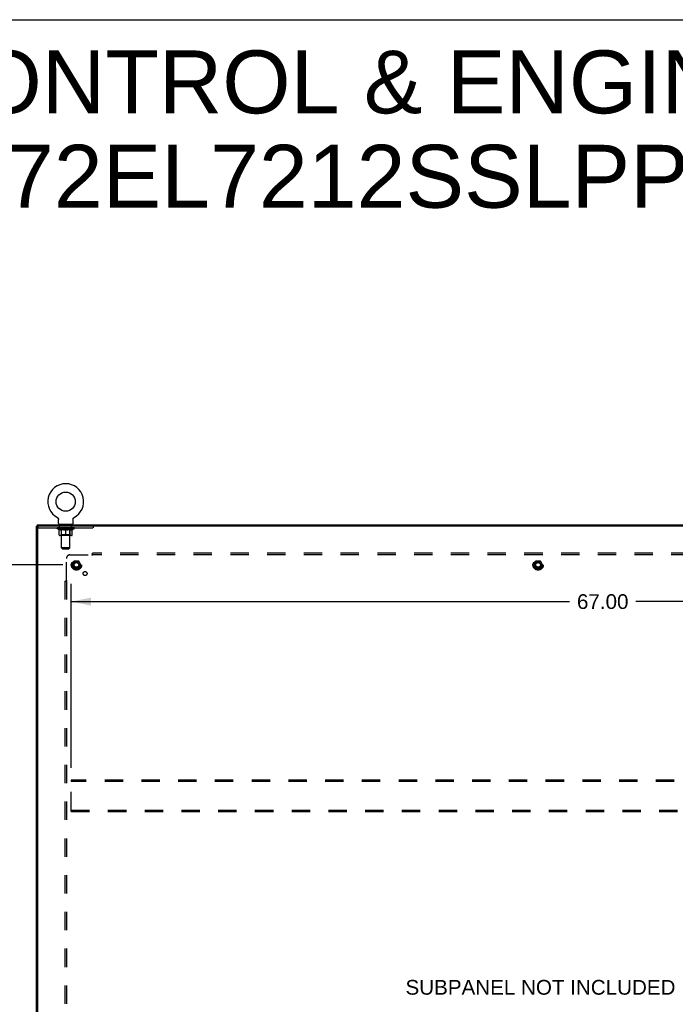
# Model space of a CAD drawing. Header units: inches. Extents: x 0 to 240, y 0 to 155.
# Tile 18 of 19: x 163 to 210, y 84 to 155. Entities that reach past the tile are written whole.
import ezdxf

# ---------------------------------------------------------------- set-up
doc = ezdxf.new("R2010")
doc.units = ezdxf.units.IN
doc.header["$LTSCALE"] = 13.183297
doc.header["$MEASUREMENT"] = 0
doc.linetypes.add('HIDDEN', pattern=[0.2, 0.1, -0.1])
doc.layers.get('0').update_dxf_attribs({"linetype": 'CONTINUOUS'})
for name, color, linetype in [('02___PRT_ALL_AXES', 7, 'CONTINUOUS'), ('DEFAULT_2', 8, 'HIDDEN'), ('DIMENSIONS', 7, 'CONTINUOUS')]:
    doc.layers.add(name, color=color, linetype=linetype)
doc.styles.get("Standard").update_dxf_attribs({"font": 'arial.ttf'})
doc.dimstyles.new('DIMSTYLE_1', dxfattribs={"dimtxt": 1.057484, "dimasz": 1.409978, "dimexe": 0.09, "dimexo": 0.07, "dimgap": 0.0375, "dimtad": 0, "dimtih": 1, "dimtoh": 1, "dimzin": 4, "dimdsep": 46, "dimtxsty": 'Standard', "dimblk": '_FILLED', "dimblk1": '_FILLED', "dimblk2": '_FILLED', "dimcen": 0.09, "dimazin": 1, "dimtfac": 1, "dimtdec": 3, "dimtofl": 0, "dimtmove": 0, "dimatfit": 3, "dimldrblk": '_FILLED', "dimfxl": 1, "dimtolj": 1, "dimtzin": 4, "dimarcsym": 0})

# ---------------------------------------------------------------- blocks, each defined once
blk = doc.blocks.new('_FILLED')
at = {"color": 0, "linetype": 'ByBlock'}
blk.add_solid([(0, 0), (-1, 0.2), (-1, -0.2)], dxfattribs=at)
blk = doc.blocks.new('*D2')
at = {"layer": 'DIMENSIONS', "color": 2, "linetype": 'Continuous'}
for p, q in [((165.934, 115.996), (156.907, 115.996)), ((158.176, 115.996), (158.176, 83.928)), ((158.176, 49.746), (158.176, 81.813)), ((165.934, 49.746), (156.907, 49.746))]:
    blk.add_line(p, q, dxfattribs=at)
at = {"layer": 'DIMENSIONS', "color": 2, "linetype": 'Continuous', "xscale": 1.409978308, "yscale": 1.409978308, "zscale": 1.409978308}
for p, rotation in [((158.176, 115.996), 90), ((158.176, 49.746), 270)]:
    blk.add_blockref('_FILLED', p, dxfattribs=dict(at, rotation=rotation))
at = {"layer": 'DIMENSIONS', "color": 2, "linetype": 'Continuous', "insert": (158.176, 83.4), "char_height": 1.0575, "width": 3.6953, "attachment_point": 2, "line_spacing_factor": 0.9}
blk.add_mtext('66.25', dxfattribs=at)
blk = doc.blocks.new('*D5')
at = {"layer": 'DIMENSIONS', "color": 2, "linetype": 'Continuous'}
for p, q in [((166.546, 101.441), (166.546, 114.633)), ((233.546, 101.441), (233.546, 114.633)), ((166.546, 113.364), (202.305, 113.364)), ((233.546, 113.364), (207.058, 113.364))]:
    blk.add_line(p, q, dxfattribs=at)
at = {"layer": 'DIMENSIONS', "color": 2, "linetype": 'Continuous', "xscale": 1.409978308, "yscale": 1.409978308, "zscale": 1.409978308, "rotation": 180}
blk.add_blockref('_FILLED', (166.546, 113.364), dxfattribs=at)
at = {"layer": 'DIMENSIONS', "color": 2, "linetype": 'Continuous', "xscale": 1.409978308, "yscale": 1.409978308, "zscale": 1.409978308}
blk.add_blockref('_FILLED', (233.546, 113.364), dxfattribs=at)
at = {"layer": 'DIMENSIONS', "color": 2, "linetype": 'Continuous', "insert": (204.682, 113.893), "char_height": 1.0575, "width": 3.6953, "attachment_point": 2, "line_spacing_factor": 0.9}
blk.add_mtext('67.00', dxfattribs=at)

msp = doc.modelspace()

# ---------------------------------------------------------------- linework, layer by layer
at = {"color": 7, "linetype": 'Continuous'}
for p, q in [((0, 155.098), (239.696, 155.098)), ((165.55, 119.39), (165.55, 119.389)), ((165.55, 119.39), (165.555, 119.387)), ((165.551, 119.389), (165.553, 119.388)), ((165.555, 119.387), (165.559, 119.384)), ((165.559, 119.384), (165.564, 119.381)), ((165.563, 119.382), (165.568, 119.378)), ((165.568, 119.379), (165.572, 119.375)), ((165.572, 119.375), (165.576, 119.372)), ((165.576, 119.372), (165.58, 119.369)), ((165.58, 119.369), (165.584, 119.365)), ((165.584, 119.365), (165.587, 119.361)), ((165.587, 119.361), (165.591, 119.357)), ((165.591, 119.357), (165.594, 119.353)), ((165.594, 119.353), (165.598, 119.349)), ((165.597, 119.349), (165.601, 119.345)), ((165.601, 119.345), (165.604, 119.341)), ((165.604, 119.341), (165.606, 119.336)), ((166.693, 119.336), (166.696, 119.341)), ((166.696, 119.341), (166.699, 119.345)), ((166.699, 119.345), (166.702, 119.349)), ((166.702, 119.349), (166.705, 119.353)), ((166.705, 119.353), (166.709, 119.357)), ((166.709, 119.357), (166.712, 119.361)), ((166.712, 119.361), (166.716, 119.365)), ((166.716, 119.365), (166.72, 119.369)), ((166.72, 119.369), (166.724, 119.372)), ((166.724, 119.372), (166.728, 119.375)), ((166.728, 119.375), (166.732, 119.379)), ((166.732, 119.378), (166.736, 119.382)), ((166.736, 119.381), (166.741, 119.384)), ((166.741, 119.384), (166.745, 119.387)), ((166.741, 119.384), (166.742, 119.385)), ((166.745, 119.387), (166.75, 119.39)), ((166.746, 119.388), (166.748, 119.389)), ((166.75, 119.389), (166.75, 119.39)), ((164.098, 118.767), (164.046, 118.767)), ((164.098, 118.871), (164.098, 118.767)), ((164.098, 118.871), (235.994, 118.871)), ((164.15, 118.767), (164.15, 118.72)), ((165.606, 119.336), (165.609, 119.332)), ((165.609, 119.332), (165.611, 119.327)), ((165.611, 119.327), (165.614, 119.322)), ((165.614, 119.322), (165.616, 119.318)), ((165.616, 119.318), (165.618, 119.313)), ((165.618, 119.313), (165.619, 119.308)), ((165.619, 119.308), (165.621, 119.303)), ((165.621, 119.303), (165.622, 119.298)), ((165.624, 119.293), (165.625, 119.288)), ((165.625, 119.288), (165.625, 119.282)), ((165.627, 118.97), (165.627, 119.262)), ((165.65, 118.901), (165.65, 118.871)), ((166.65, 118.901), (165.65, 118.901)), ((166.65, 118.901), (166.65, 118.871)), ((166.673, 119.272), (166.674, 119.277)), ((166.673, 119.267), (166.673, 119.272)), ((166.673, 119.267), (166.673, 119.272)), ((166.673, 119.262), (166.673, 119.267)), ((166.673, 118.97), (166.673, 119.262)), ((166.674, 119.282), (166.675, 119.288)), ((166.674, 119.277), (166.674, 119.282)), ((166.675, 119.288), (166.676, 119.293)), ((166.676, 119.293), (166.677, 119.298)), ((166.677, 119.298), (166.679, 119.303)), ((166.679, 119.303), (166.68, 119.308)), ((166.68, 119.308), (166.682, 119.313)), ((166.682, 119.313), (166.684, 119.318)), ((166.684, 119.318), (166.686, 119.322)), ((166.686, 119.322), (166.688, 119.327)), ((166.688, 119.327), (166.691, 119.332)), ((166.691, 119.332), (166.693, 119.336))]:
    msp.add_line(p, q, dxfattribs=at)
at = {"color": 3, "linetype": 'Continuous'}
for p, q in [((164.046, 46.975), (164.046, 118.767)), ((235.994, 118.767), (164.098, 118.767)), ((164.15, 47.035), (164.15, 118.707))]:
    msp.add_line(p, q, dxfattribs=at)
at = {"color": 7, "linetype": 'Continuous'}
for points in [[(165.622, 119.298), (165.624, 119.293), (165.625, 119.288)], [(165.625, 119.282), (165.626, 119.277), (165.627, 119.272)], [(165.626, 119.277), (165.627, 119.272), (165.627, 119.267), (165.627, 119.262)]]:
    msp.add_lwpolyline(points, dxfattribs=at)
msp.add_circle((166.15, 120.529), 0.688, dxfattribs=at)
for centre, radius, start, end in [((166.15, 120.529), 1.288, 297.70046, 242.29955), ((165.696, 118.97), 0.069, 180, 270), ((166.604, 118.97), 0.069, 270, 360)]:
    msp.add_arc(centre, radius, start, end, dxfattribs=at)
at = {"color": 3, "linetype": 'Continuous'}
msp.add_arc((164.21, 118.707), 0.06, 90, 180, dxfattribs=at)
at = {"layer": '02___PRT_ALL_AXES', "color": 8, "linetype": 'HIDDEN'}
for p, q in [((165.712, 118.663), (165.712, 118.767)), ((166.587, 118.767), (165.712, 118.767)), ((166.587, 118.663), (165.712, 118.663)), ((166.587, 118.663), (166.587, 118.767))]:
    msp.add_line(p, q, dxfattribs=at)
for centre, radius in [((166.921, 115.996), 0.372), ((166.921, 115.996), 0.356), ((166.921, 115.996), 0.25), ((166.921, 115.996), 0.183), ((200.046, 115.996), 0.372), ((200.046, 115.996), 0.356), ((200.046, 115.996), 0.25), ((200.046, 115.996), 0.183), ((167.54, 115.377), 0.141)]:
    msp.add_circle(centre, radius, dxfattribs=at)
at = {"layer": 'DEFAULT_2', "color": 8, "linetype": 'HIDDEN'}
for p, q in [((165.558, 119.385), (165.559, 119.384)), ((164.15, 118.707), (164.15, 118.72)), ((164.15, 118.663), (168.15, 118.663)), ((165.517, 118.614), (165.517, 118.661)), ((165.526, 118.654), (165.526, 118.661)), ((165.535, 118.651), (165.535, 118.654)), ((165.535, 118.651), (166.765, 118.651)), ((165.544, 118.651), (165.544, 118.654)), ((165.545, 118.651), (165.545, 118.654)), ((165.555, 118.654), (165.555, 118.661)), ((165.571, 118.651), (165.571, 118.654)), ((165.573, 118.651), (165.573, 118.654)), ((165.601, 118.654), (165.601, 118.661)), ((165.616, 118.651), (165.616, 118.654)), ((165.619, 118.651), (165.619, 118.654)), ((165.823, 118.654), (165.622, 118.654)), ((165.665, 118.654), (165.665, 118.661)), ((165.666, 118.651), (165.666, 118.654)), ((165.667, 118.651), (165.667, 118.654)), ((165.67, 118.651), (165.67, 118.654)), ((165.677, 118.651), (165.677, 118.654)), ((165.677, 118.651), (165.677, 118.654)), ((165.68, 118.651), (165.68, 118.654)), ((165.684, 118.651), (165.684, 118.655)), ((165.688, 118.651), (165.688, 118.654)), ((165.702, 118.651), (165.702, 118.654)), ((165.72, 118.651), (165.72, 118.654)), ((165.721, 118.651), (165.721, 118.657)), ((165.741, 118.651), (165.741, 118.654)), ((165.741, 118.651), (165.741, 118.654)), ((165.743, 118.654), (165.743, 118.661)), ((165.752, 118.651), (165.752, 118.654)), ((165.757, 118.651), (165.757, 118.654)), ((165.766, 118.651), (165.766, 118.654)), ((165.777, 118.651), (165.777, 118.658)), ((165.793, 118.651), (165.793, 118.654)), ((165.796, 118.651), (165.796, 118.654)), ((165.823, 118.651), (165.823, 118.654)), ((165.89, 118.654), (165.828, 118.654)), ((165.833, 118.654), (165.833, 118.661)), ((165.837, 118.901), (165.837, 118.871)), ((165.84, 118.651), (165.84, 118.654)), ((165.845, 118.651), (165.845, 118.654)), ((165.85, 117.22), (165.85, 118.866)), ((165.851, 118.651), (165.851, 118.659)), ((165.855, 118.651), (165.855, 118.654)), ((165.866, 118.651), (165.866, 118.654)), ((165.89, 118.651), (165.89, 118.654)), ((165.965, 118.654), (165.906, 118.654)), ((165.926, 118.651), (165.926, 118.654)), ((165.933, 118.654), (165.933, 118.661)), ((165.937, 118.651), (165.937, 118.654)), ((165.939, 118.651), (165.939, 118.66)), ((165.942, 118.651), (165.942, 118.654)), ((165.949, 118.651), (165.949, 118.654)), ((165.965, 118.651), (165.965, 118.654)), ((166.045, 118.654), (165.991, 118.654)), ((166.004, 118.651), (166.004, 118.654)), ((166.035, 118.654), (166.15, 118.661)), ((166.04, 118.654), (166.04, 118.661)), ((166.04, 118.654), (166.04, 118.661)), ((166.04, 118.661), (166.04, 118.661)), ((166.04, 118.651), (166.04, 118.654)), ((166.044, 118.651), (166.044, 118.654)), ((166.045, 118.651), (166.045, 118.654)), ((166.046, 118.651), (166.046, 118.654)), ((166.129, 118.654), (166.081, 118.654)), ((166.086, 118.651), (166.086, 118.654)), ((166.129, 118.651), (166.129, 118.654)), ((166.147, 118.654), (166.147, 118.654)), ((166.147, 118.651), (166.147, 118.654)), ((166.147, 118.651), (166.147, 118.654)), ((166.15, 118.654), (166.15, 118.661)), ((166.152, 118.651), (166.152, 118.654)), ((166.152, 118.654), (166.153, 118.654)), ((166.153, 118.651), (166.153, 118.654)), ((166.154, 118.654), (166.219, 118.654)), ((166.171, 118.651), (166.171, 118.654)), ((166.187, 118.654), (166.187, 118.659)), ((166.187, 118.659), (166.264, 118.654)), ((166.208, 118.654), (166.208, 118.657)), ((166.213, 118.651), (166.213, 118.654)), ((166.254, 118.651), (166.254, 118.654)), ((166.254, 118.651), (166.254, 118.654)), ((166.254, 118.654), (166.309, 118.654)), ((166.255, 118.651), (166.255, 118.654)), ((166.259, 118.654), (166.259, 118.661)), ((166.259, 118.661), (166.26, 118.661)), ((166.259, 118.651), (166.259, 118.654)), ((166.26, 118.654), (166.26, 118.661)), ((166.296, 118.651), (166.296, 118.654)), ((166.335, 118.651), (166.335, 118.654)), ((166.335, 118.654), (166.394, 118.654)), ((166.35, 118.651), (166.35, 118.654)), ((166.358, 118.651), (166.358, 118.654)), ((166.36, 118.651), (166.36, 118.66)), ((166.363, 118.651), (166.363, 118.654)), ((166.366, 118.654), (166.366, 118.661)), ((166.374, 118.651), (166.374, 118.654)), ((166.41, 118.651), (166.41, 118.654)), ((166.41, 118.654), (166.472, 118.654)), ((166.434, 118.651), (166.434, 118.654)), ((166.445, 118.651), (166.445, 118.654)), ((166.449, 118.651), (166.449, 118.659)), ((166.45, 117.22), (166.45, 118.866)), ((166.455, 118.651), (166.455, 118.654)), ((166.46, 118.651), (166.46, 118.654)), ((166.462, 118.901), (166.462, 118.871)), ((166.466, 118.654), (166.466, 118.661)), ((166.477, 118.651), (166.477, 118.654)), ((166.477, 118.654), (166.678, 118.654)), ((166.504, 118.651), (166.504, 118.654)), ((166.507, 118.651), (166.507, 118.654)), ((166.523, 118.651), (166.523, 118.658)), ((166.534, 118.651), (166.534, 118.654)), ((166.543, 118.651), (166.543, 118.654)), ((166.547, 118.651), (166.547, 118.654)), ((166.557, 118.654), (166.557, 118.661)), ((166.558, 118.651), (166.558, 118.654)), ((166.558, 118.651), (166.558, 118.654)), ((166.579, 118.651), (166.579, 118.657)), ((166.579, 118.651), (166.579, 118.654)), ((166.597, 118.651), (166.597, 118.654)), ((166.612, 118.651), (166.612, 118.654)), ((166.616, 118.651), (166.616, 118.655)), ((166.619, 118.651), (166.619, 118.654)), ((166.623, 118.651), (166.623, 118.654)), ((166.623, 118.651), (166.623, 118.654)), ((166.63, 118.651), (166.63, 118.654)), ((166.633, 118.651), (166.633, 118.654)), ((166.634, 118.651), (166.634, 118.654)), ((166.635, 118.654), (166.635, 118.661)), ((166.681, 118.651), (166.681, 118.654)), ((166.684, 118.651), (166.684, 118.654)), ((166.698, 118.654), (166.698, 118.661)), ((166.727, 118.651), (166.727, 118.654)), ((166.729, 118.651), (166.729, 118.654)), ((166.745, 118.654), (166.745, 118.661)), ((166.755, 118.651), (166.755, 118.654)), ((166.756, 118.651), (166.756, 118.654)), ((166.765, 118.651), (166.765, 118.654)), ((166.773, 118.654), (166.773, 118.661)), ((166.783, 118.614), (166.783, 118.661)), ((168.15, 118.663), (168.15, 118.767)), ((165.676, 118.503), (165.517, 118.614)), ((166.783, 118.614), (165.517, 118.614)), ((165.676, 118.503), (165.686, 118.503)), ((165.686, 118.14), (165.686, 118.546)), ((166.576, 118.102), (165.723, 118.102)), ((165.837, 118.142), (165.797, 118.102)), ((166.009, 118.503), (165.829, 118.503)), ((165.837, 118.142), (165.837, 118.611)), ((166.463, 118.142), (165.837, 118.142)), ((166.15, 118.102), (166.15, 118.546)), ((166.471, 118.503), (166.291, 118.503)), ((166.463, 118.142), (166.463, 118.611)), ((166.463, 118.142), (166.502, 118.102)), ((166.613, 118.14), (166.613, 118.546)), ((166.613, 118.503), (166.624, 118.503)), ((166.624, 118.503), (166.783, 118.614)), ((165.919, 117.151), (165.85, 117.22)), ((166.45, 117.22), (165.85, 117.22)), ((165.919, 117.151), (166.381, 117.151)), ((166.381, 117.151), (166.45, 117.22)), ((166.452, 116.715), (168.042, 116.715)), ((168.06, 116.733), (168.053, 116.726)), ((168.077, 116.674), (168.077, 116.84)), ((232.015, 116.84), (168.077, 116.84)), ((232.015, 116.715), (168.077, 116.715)), ((166.202, 114.875), (166.202, 116.465)), ((166.758, 116.268), (166.603, 116.001)), ((166.603, 115.991), (166.758, 115.723)), ((167.075, 116.273), (166.766, 116.273)), ((167.238, 116.001), (167.084, 116.268)), ((167.084, 115.723), (167.238, 115.991)), ((199.883, 116.268), (199.728, 116.001)), ((199.728, 115.991), (199.883, 115.723)), ((200.2, 116.273), (199.891, 116.273)), ((200.363, 116.001), (200.209, 116.268)), ((200.209, 115.723), (200.363, 115.991)), ((167.075, 115.718), (166.766, 115.718)), ((200.2, 115.718), (199.891, 115.718)), ((166.077, 114.84), (166.077, 50.902)), ((166.077, 114.84), (166.243, 114.84)), ((166.202, 114.84), (166.202, 50.902)), ((166.546, 100.558), (166.546, 100.454)), ((233.546, 100.558), (166.546, 100.558)), ((166.546, 98.412), (166.546, 100.454)), ((233.546, 100.454), (166.546, 100.454)), ((166.546, 98.308), (166.546, 98.412)), ((166.546, 98.412), (233.546, 98.412)), ((166.546, 98.308), (233.546, 98.308))]:
    msp.add_line(p, q, dxfattribs=at)
for points in [[(165.686, 118.546), (165.712, 118.536), (165.738, 118.527), (165.763, 118.519), (165.787, 118.513), (165.812, 118.507), (165.836, 118.503)], [(165.829, 118.503), (165.805, 118.507), (165.782, 118.513), (165.758, 118.519), (165.735, 118.527), (165.711, 118.536), (165.686, 118.545)], [(165.999, 118.503), (166.024, 118.507), (166.049, 118.513), (166.074, 118.52), (166.099, 118.527), (166.124, 118.536), (166.15, 118.546)], [(166.15, 118.545), (166.126, 118.535), (166.102, 118.527), (166.078, 118.519), (166.055, 118.513), (166.032, 118.507), (166.009, 118.503)], [(166.15, 118.546), (166.176, 118.536), (166.201, 118.527), (166.227, 118.519), (166.251, 118.513), (166.276, 118.507), (166.301, 118.503)], [(166.291, 118.503), (166.268, 118.507), (166.245, 118.513), (166.221, 118.519), (166.198, 118.527), (166.174, 118.535), (166.15, 118.545)], [(166.463, 118.503), (166.488, 118.507), (166.513, 118.513), (166.538, 118.519), (166.563, 118.527), (166.588, 118.536), (166.613, 118.546)], [(166.613, 118.545), (166.589, 118.535), (166.565, 118.527), (166.541, 118.519), (166.518, 118.513), (166.494, 118.507), (166.471, 118.503)], [(168.053, 116.726), (168.051, 116.724), (168.049, 116.722), (168.047, 116.72), (168.045, 116.718), (168.043, 116.716), (168.042, 116.715)], [(168.055, 116.695), (168.052, 116.7), (168.051, 116.702), (168.049, 116.704), (168.048, 116.707), (168.046, 116.709), (168.045, 116.711), (168.043, 116.713), (168.042, 116.715)], [(168.077, 116.674), (168.075, 116.674), (168.074, 116.675), (168.072, 116.676), (168.07, 116.677), (168.069, 116.678), (168.067, 116.679), (168.066, 116.681), (168.064, 116.682), (168.063, 116.684), (168.061, 116.685), (168.06, 116.687), (168.059, 116.689), (168.057, 116.691), (168.056, 116.693), (168.055, 116.695)], [(168.077, 116.753), (168.075, 116.751), (168.074, 116.748), (168.072, 116.746), (168.07, 116.744), (168.068, 116.742), (168.067, 116.74), (168.065, 116.738), (168.063, 116.737), (168.062, 116.735), (168.06, 116.733)], [(166.164, 114.84), (166.166, 114.841), (166.168, 114.843), (166.171, 114.845), (166.173, 114.847), (166.175, 114.848), (166.177, 114.85), (166.178, 114.852), (166.18, 114.853), (166.182, 114.855), (166.183, 114.857), (166.189, 114.862)], [(166.189, 114.862), (166.191, 114.864), (166.193, 114.866), (166.195, 114.868), (166.197, 114.87), (166.199, 114.872), (166.2, 114.873), (166.202, 114.875)], [(166.217, 114.865), (166.214, 114.866), (166.212, 114.868), (166.21, 114.869), (166.208, 114.871), (166.206, 114.872), (166.204, 114.873), (166.202, 114.875)], [(166.243, 114.84), (166.242, 114.841), (166.242, 114.843), (166.241, 114.845), (166.24, 114.846), (166.239, 114.848), (166.237, 114.849), (166.236, 114.851), (166.235, 114.852), (166.233, 114.854), (166.231, 114.855), (166.23, 114.857), (166.228, 114.858), (166.226, 114.859), (166.224, 114.861), (166.221, 114.862), (166.217, 114.865)]]:
    msp.add_lwpolyline(points, dxfattribs=at)
for centre, radius in [((166.921, 115.996), 0.318), ((166.921, 115.996), 0.204), ((166.921, 115.996), 0.183), ((166.921, 115.996), 0.183), ((166.921, 115.996), 0.166), ((200.046, 115.996), 0.318), ((200.046, 115.996), 0.204), ((200.046, 115.996), 0.183), ((200.046, 115.996), 0.183), ((200.046, 115.996), 0.166)]:
    msp.add_circle(centre, radius, dxfattribs=at)
for centre, radius, start, end in [((165.797, 118.611), 0.0398, 0, 90), ((165.815, 118.866), 0.0345, 0, 90), ((166.484, 118.866), 0.0345, 90, 180), ((166.502, 118.611), 0.0398, 90, 180), ((165.723, 118.14), 0.0371, 180, 270), ((166.576, 118.14), 0.0371, 270, 360), ((166.452, 116.465), 0.25, 90, 180), ((166.612, 115.996), 0.01, 150.01268, 209.98829), ((166.766, 116.263), 0.01, 90.01235, 149.98915), ((167.075, 116.263), 0.01, 30.01204, 89.98872), ((167.23, 115.996), 0.01, 330.01268, 29.98829), ((199.737, 115.996), 0.01, 150.01268, 209.98829), ((199.891, 116.263), 0.01, 90.01235, 149.98915), ((200.2, 116.263), 0.01, 30.01204, 89.98872), ((200.355, 115.996), 0.01, 330.01268, 29.98829), ((166.766, 115.728), 0.01, 210.01204, 269.98872), ((167.075, 115.728), 0.01, 270.01235, 329.98915), ((199.891, 115.728), 0.01, 210.01204, 269.98872), ((200.2, 115.728), 0.01, 270.01235, 329.98915)]:
    msp.add_arc(centre, radius, start, end, dxfattribs=at)
for centre, major_axis, ratio, start_param, end_param in [((165.497, 118.649), (0.198, 0), 0.060556, 0.430652, 1.470503), ((166.15, 118.661), (0.633, 0.007), 0.05963, 2.96643, 3.140963), ((166.15, 118.661), (0.633, 0), 0.060556, -3.141593, -2.96706), ((165.497, 118.642), (0.198, 0.002), 0.05963, 1.376596, 1.469874), ((165.472, 118.649), (0.198, 0.002), 0.05963, 0.25549, 1.295341), ((165.541, 118.649), (0.198, -0.002), 0.05963, 0.605815, 1.645666), ((166.15, 118.661), (0.633, 0.013), 0.05688, 2.791345, 2.965878), ((166.15, 118.661), (0.633, -0.007), 0.05963, -2.96643, -2.791898), ((165.541, 118.642), (0.198, 0), 0.060556, 1.551758, 1.645036), ((165.472, 118.642), (0.198, 0.004), 0.05688, 1.20151, 1.294789), ((165.542, 118.644), (0.164, 0.002), 0.05963, 1.065228, 1.614276), ((165.522, 118.644), (0.164, 0.003), 0.05688, 0.890143, 1.43919), ((165.58, 118.644), (0.164, 0), 0.060556, 1.240391, 1.789438), ((165.469, 118.649), (0.198, 0.004), 0.05688, 0.080405, 1.120256), ((165.604, 118.649), (0.198, -0.004), 0.05688, 0.7809, 1.820751), ((166.15, 118.661), (0.633, 0.019), 0.052395, 2.616403, 2.790936), ((166.15, 118.661), (0.633, -0.013), 0.05688, -2.791345, -2.616812), ((165.604, 118.642), (0.198, -0.002), 0.05963, 1.72692, 1.820198), ((165.469, 118.642), (0.198, 0.006), 0.052395, 1.026568, 1.119847), ((165.522, 118.644), (0.164, 0.005), 0.052395, 0.715201, 1.264248), ((165.636, 118.644), (0.164, -0.002), 0.05963, 1.415553, 1.9646), ((165.683, 118.649), (0.198, -0.006), 0.052395, 0.955842, 1.995693), ((166.15, 118.661), (0.633, 0.025), 0.046319, 2.441654, 2.616187), ((166.15, 118.661), (0.633, -0.019), 0.052395, -2.616403, -2.44187), ((165.486, 118.649), (0.198, 0.006), 0.052395, -0.094537, 0.945314), ((165.683, 118.642), (0.198, -0.004), 0.05688, 1.902006, 1.995284), ((165.486, 118.642), (0.198, 0.008), 0.046319, 0.851819, 0.945098), ((165.54, 118.644), (0.164, 0.006), 0.046319, 0.540452, 1.089499), ((165.707, 118.644), (0.164, -0.003), 0.05688, 1.590638, 2.139686), ((165.776, 118.649), (0.198, -0.008), 0.046319, 1.130591, 2.170442), ((166.15, 118.661), (0.633, 0.029), 0.038841, 2.267123, 2.441656), ((166.15, 118.661), (0.633, -0.025), 0.046319, -2.441654, -2.267121), ((165.523, 118.649), (0.198, 0.008), 0.046319, -0.269286, 0.770565), ((165.776, 118.642), (0.198, -0.006), 0.052395, 2.076947, 2.170226), ((165.523, 118.642), (0.198, 0.009), 0.038841, 0.677289, 0.770567), ((165.577, 118.644), (0.164, 0.008), 0.038841, 0.365921, 0.914969), ((165.792, 118.644), (0.164, -0.005), 0.052395, 1.76558, 2.314627), ((165.881, 118.649), (0.198, -0.009), 0.038841, 1.305122, 2.344973), ((166.15, 118.661), (0.633, 0.033), 0.030195, 2.09281, 2.267343), ((165.579, 118.649), (0.198, 0.009), 0.038841, -0.443817, 0.596034), ((166.15, 118.661), (0.633, -0.029), 0.038841, -2.267123, -2.092591), ((165.881, 118.642), (0.198, -0.008), 0.046319, 2.251696, 2.344975), ((165.579, 118.642), (0.198, 0.01), 0.030195, 0.502975, 0.596254), ((165.631, 118.644), (0.164, 0.009), 0.030195, 0.191608, 0.740655), ((165.887, 118.644), (0.164, -0.006), 0.046319, 1.940329, 2.489376), ((165.653, 118.649), (0.198, 0.01), 0.030195, -0.61813, 0.421721), ((165.994, 118.649), (0.198, -0.01), 0.030195, 1.479435, 2.519286), ((166.15, 118.661), (0.633, 0.036), 0.020645, 1.918687, 2.09322), ((166.15, 118.661), (0.633, -0.033), 0.030195, -2.09281, -1.918277), ((165.994, 118.642), (0.198, -0.009), 0.038841, 2.426227, 2.519505), ((165.653, 118.642), (0.198, 0.011), 0.020645, 0.328852, 0.422131), ((165.701, 118.644), (0.164, 0.009), 0.020645, 0.017485, 0.566532), ((165.99, 118.644), (0.164, -0.008), 0.038841, 2.11486, 2.663907), ((165.741, 118.649), (0.198, 0.011), 0.020645, -0.792253, 0.247598), ((166.112, 118.649), (0.198, -0.011), 0.020645, 1.653558, 2.693409), ((166.15, 118.661), (0.633, 0.038), 0.010478, 1.744704, 1.919237), ((166.15, 118.661), (0.633, -0.036), 0.020645, -1.918687, -1.744154), ((166.112, 118.642), (0.198, -0.01), 0.030195, 2.60054, 2.693819), ((165.741, 118.642), (0.198, 0.012), 0.010478, 0.154869, 0.248148), ((165.785, 118.644), (0.164, 0.01), 0.010478, 6.126688, 6.675735), ((166.099, 118.644), (0.164, -0.009), 0.030195, 2.289173, 2.83822), ((165.842, 118.649), (0.198, 0.012), 0.010478, -0.966236, -0.000846), ((166.231, 118.649), (0.198, -0.012), 0.010478, 1.827541, 2.867392), ((166.15, 118.661), (0.633, -0.038), 0.010478, -1.744704, -1.563007), ((166.231, 118.642), (0.198, -0.011), 0.020645, 2.774664, 2.867942), ((166.209, 118.644), (0.164, -0.009), 0.020645, 2.463296, 3.012344), ((166.069, 118.649), (0.198, 0.012), 0.010478, 0.274201, 1.314052), ((165.983, 118.644), (0.164, 0.01), 0.010478, -0.000483, 0.504314), ((165.953, 118.642), (0.198, 0.012), 0.010478, 0.099668, 0.192946), ((166.15, 118.661), (0.633, 0.038), 0.010478, -1.571421, -1.396888), ((166.317, 118.644), (0.164, -0.01), 0.010478, 2.637279, 3.14189), ((166.347, 118.642), (0.198, -0.012), 0.010478, 2.74231, 2.948646), ((166.188, 118.649), (0.198, 0.011), 0.020645, 0.448184, 1.488034), ((166.091, 118.644), (0.164, 0.009), 0.020645, 0.129249, 0.678296), ((166.069, 118.642), (0.198, 0.011), 0.020645, 0.273651, 0.366929), ((166.457, 118.649), (0.198, -0.012), 0.010478, -3.140747, -2.175357), ((166.15, 118.661), (0.633, 0.036), 0.020645, -1.397439, -1.222906), ((166.15, 118.661), (0.633, -0.038), 0.010478, 1.222355, 1.396888), ((166.306, 118.649), (0.198, 0.01), 0.030195, 0.622307, 1.662158), ((166.201, 118.644), (0.164, 0.009), 0.030195, 0.303372, 0.852419), ((166.514, 118.644), (0.164, -0.01), 0.010478, 2.749043, 3.29809), ((166.558, 118.649), (0.198, -0.011), 0.020645, 2.893995, 3.933846), ((166.188, 118.642), (0.198, 0.01), 0.030195, 0.447774, 0.541052), ((166.558, 118.642), (0.198, -0.012), 0.010478, 2.893445, 2.986723), ((166.15, 118.661), (0.633, 0.033), 0.030195, -1.223315, -1.048783), ((166.419, 118.649), (0.198, 0.009), 0.038841, 0.79662, 1.836471), ((166.15, 118.661), (0.633, -0.036), 0.020645, 1.048373, 1.222906), ((166.309, 118.644), (0.164, 0.008), 0.038841, 0.477686, 1.026733), ((166.598, 118.644), (0.164, -0.009), 0.020645, 2.57506, 3.124108), ((166.647, 118.649), (0.198, -0.01), 0.030195, 2.719872, 3.759723), ((166.523, 118.649), (0.198, 0.008), 0.046319, 0.971151, 2.011002), ((166.306, 118.642), (0.198, 0.009), 0.038841, 0.622087, 0.715366), ((166.647, 118.642), (0.198, -0.011), 0.020645, 2.719462, 2.812741), ((166.15, 118.661), (0.633, 0.029), 0.038841, -1.049002, -0.874469), ((166.15, 118.661), (0.633, -0.033), 0.030195, 0.87425, 1.048783), ((166.413, 118.644), (0.164, 0.006), 0.046319, 0.652216, 1.201263), ((166.617, 118.649), (0.198, 0.006), 0.052395, 1.1459, 2.185751), ((166.668, 118.644), (0.164, -0.009), 0.030195, 2.400937, 2.949985), ((166.721, 118.649), (0.198, -0.009), 0.038841, 2.545558, 3.585409), ((166.508, 118.644), (0.164, 0.005), 0.052395, 0.826965, 1.376012), ((166.419, 118.642), (0.198, 0.008), 0.046319, 0.796618, 0.889896), ((166.721, 118.642), (0.198, -0.01), 0.030195, 2.545339, 2.638617), ((166.696, 118.649), (0.198, 0.004), 0.05688, 1.320842, 2.360692), ((166.15, 118.661), (0.633, 0.025), 0.046319, -0.874471, -0.699939), ((166.15, 118.661), (0.633, -0.029), 0.038841, 0.699936, 0.874469), ((166.777, 118.649), (0.198, -0.008), 0.046319, 2.371028, 3.410879), ((166.723, 118.644), (0.164, -0.008), 0.038841, 2.226624, 2.775671), ((166.759, 118.649), (0.198, 0.002), 0.05963, 1.495927, 2.535778), ((166.593, 118.644), (0.164, 0.003), 0.05688, 1.001907, 1.550954), ((166.814, 118.649), (0.198, -0.006), 0.052395, 2.196279, 3.23613), ((166.76, 118.644), (0.164, -0.006), 0.046319, 2.052093, 2.601141), ((166.523, 118.642), (0.198, 0.006), 0.052395, 0.971367, 1.064645), ((166.803, 118.649), (0.198, 0), 0.060556, 1.671089, 2.71094), ((166.777, 118.642), (0.198, -0.009), 0.038841, 2.371026, 2.464304), ((166.831, 118.649), (0.198, -0.004), 0.05688, 2.021337, 3.061188), ((166.15, 118.661), (0.633, 0.019), 0.052395, -0.699723, -0.52519), ((166.15, 118.661), (0.633, -0.025), 0.046319, 0.525406, 0.699939), ((166.827, 118.649), (0.198, -0.002), 0.05963, 1.846251, 2.886102), ((166.664, 118.644), (0.164, 0.002), 0.05963, 1.176993, 1.72604), ((166.778, 118.644), (0.164, -0.005), 0.052395, 1.877344, 2.426392), ((166.719, 118.644), (0.164, 0), 0.060556, 1.352155, 1.901202), ((166.777, 118.644), (0.164, -0.003), 0.05688, 1.702402, 2.25145), ((166.758, 118.644), (0.164, -0.002), 0.05963, 1.527317, 2.076364), ((166.617, 118.642), (0.198, 0.004), 0.05688, 1.146309, 1.239587), ((166.814, 118.642), (0.198, -0.008), 0.046319, 2.196495, 2.289773), ((166.15, 118.661), (0.633, 0.013), 0.05688, -0.524781, -0.350248), ((166.15, 118.661), (0.633, -0.019), 0.052395, 0.350657, 0.52519), ((166.696, 118.642), (0.198, 0.002), 0.05963, 1.321394, 1.414673), ((166.831, 118.642), (0.198, -0.006), 0.052395, 2.021746, 2.115024), ((166.15, 118.661), (0.633, 0.007), 0.05963, -0.349695, -0.175162), ((166.15, 118.661), (0.633, -0.013), 0.05688, 0.175715, 0.350248), ((166.759, 118.642), (0.198, 0), 0.060556, 1.496556, 1.589835), ((166.827, 118.642), (0.198, -0.004), 0.05688, 1.846804, 1.940083), ((166.803, 118.642), (0.198, -0.002), 0.05963, 1.671719, 1.764997), ((166.15, 118.661), (0.633, 0), 0.060556, -0.174533, 0), ((166.15, 118.661), (0.633, -0.007), 0.05963, 0.000629, 0.175162)]:
    msp.add_ellipse(centre, major_axis=major_axis, ratio=ratio, start_param=start_param, end_param=end_param, dxfattribs=at)

# ---------------------------------------------------------------- texts
at = {"layer": 'DIMENSIONS', "color": 2, "linetype": 'Continuous', "attachment_point": 2, "line_spacing_factor": 0.9}
for s, insert, char_height, width in [('SAGINAW CONTROL & ENGINEERING\\PSCE-72EL7212SSLPPL', (180.543, 152.892), 4.51193, 113.9556), ('SUBPANEL NOT INCLUDED', (200.216, 86.23), 1.05748, 19.33741)]:
    msp.add_mtext(s, dxfattribs=dict(at, insert=insert, char_height=char_height, width=width))

# ---------------------------------------------------------------- dimensions: what is measured, and where the dimension line sits
at = {"layer": 'DIMENSIONS', "color": 2, "linetype": 'Continuous'}
dim = msp.add_linear_dim(base=(158.176, 115.996), p1=(166.004, 49.746), p2=(166.004, 115.996), angle=90, dimstyle='DIMSTYLE_1', dxfattribs=at)
dim.commit()
dim.dimension.update_dxf_attribs({"geometry": '*D2', "text_midpoint": (158.172, 82.865), "dimtype": 160})
dim = msp.add_linear_dim(base=(233.546, 113.364), p1=(166.546, 101.371), p2=(233.546, 101.371), dimstyle='DIMSTYLE_1', dxfattribs=at)
dim.commit()
dim.dimension.update_dxf_attribs({"geometry": '*D5', "text_midpoint": (204.674, 113.358), "dimtype": 160})

doc.saveas('drawing.dxf')
